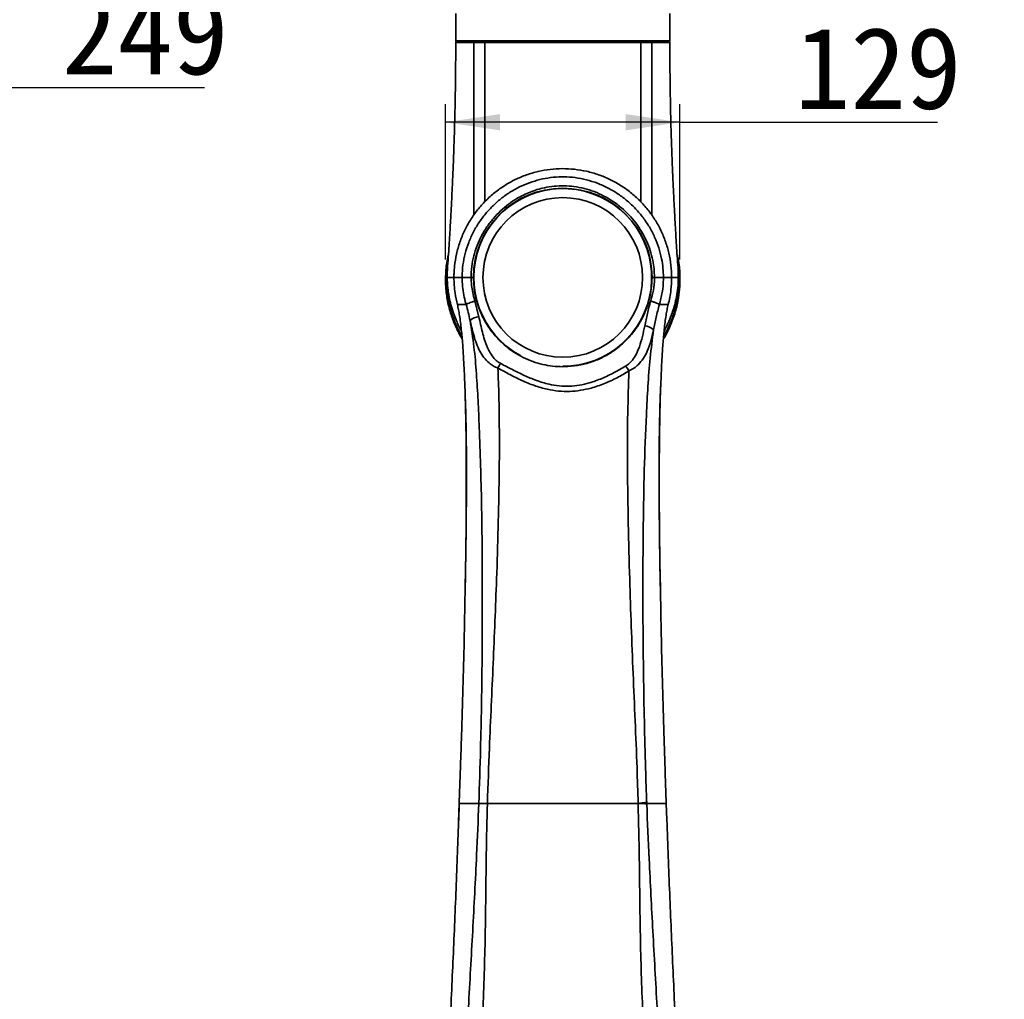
# Model space of a CAD drawing. Header units: millimetres. Extents: x 0 to 298, y 0 to 209.
# Tile 24 of 41: x 104 to 158, y 65 to 119. Entities that reach past the tile are written whole.
import ezdxf

# ---------------------------------------------------------------- set-up
doc = ezdxf.new("R2010")
doc.units = ezdxf.units.MM
doc.header["$PDSIZE"] = -1
doc.layers.add('图层0', color=7, linetype='Continuous')
doc.styles.add('SLDTEXTSTYLE0', font='SIMSUN.TTC')
doc.styles.add('SLDTEXTSTYLE5', font='SIMSUN.TTC', dxfattribs={"bigfont": 'bigfont'})
doc.dimstyles.new('SLDDIMSTYLE0', dxfattribs={"dimtxt": 4.5, "dimasz": 3, "dimexe": 0, "dimexo": 0.0625, "dimgap": 1.125, "dimtad": 2, "dimlfac": 10, "dimrnd": 1e-09, "dimzin": 12, "dimdsep": 46, "dimtxsty": 'SLDTEXTSTYLE0', "dimsah": 1, "dimcen": 0.09, "dimadec": 0, "dimazin": 3, "dimtfac": 1, "dimtofl": 0, "dimtmove": 0, "dimatfit": 3, "dimfxl": 0, "dimfrac": 2, "dimtolj": 1, "dimtzin": 12, "dimarcsym": 0})
doc.dimstyles.new('SLDDIMSTYLE12', dxfattribs={"dimtxt": 3.5, "dimasz": 3, "dimexe": 0, "dimexo": 0.0625, "dimgap": 0.875, "dimtad": 0, "dimtih": 1, "dimtoh": 1, "dimlfac": 2, "dimrnd": 1e-09, "dimzin": 12, "dimdsep": 46, "dimtxsty": 'SLDTEXTSTYLE0', "dimblk1": 'NONE', "dimblk2": 'NONE', "dimsah": 1, "dimcen": 0, "dimadec": 0, "dimazin": 3, "dimtfac": 1, "dimtmove": 0, "dimatfit": 3, "dimldrblk": 'NONE', "dimfxl": 0, "dimfrac": 2, "dimtolj": 1, "dimtzin": 12, "dimarcsym": 0})
doc.dimstyles.new('SLDDIMSTYLE6', dxfattribs={"dimtxt": 3.5, "dimasz": 3, "dimexe": 0, "dimexo": 0.0625, "dimgap": 0.875, "dimtad": 0, "dimtih": 1, "dimtoh": 1, "dimlfac": 3, "dimrnd": 1e-09, "dimzin": 12, "dimdsep": 46, "dimtxsty": 'SLDTEXTSTYLE0', "dimblk1": 'NONE', "dimblk2": 'NONE', "dimsah": 1, "dimcen": 0, "dimadec": 0, "dimazin": 3, "dimtol": 1, "dimtp": 0.03, "dimtfac": 1, "dimtmove": 0, "dimatfit": 3, "dimldrblk": 'NONE', "dimfxl": 0, "dimfrac": 2, "dimtolj": 1, "dimarcsym": 0})
doc.dimstyles.new('SLDDIMSTYLE9', dxfattribs={"dimtxt": 3.5, "dimasz": 3, "dimexe": 0, "dimexo": 0.0625, "dimgap": 0.875, "dimtad": 0, "dimtih": 1, "dimtoh": 1, "dimdec": 6, "dimlfac": 2, "dimrnd": 1e-09, "dimzin": 12, "dimdsep": 46, "dimtxsty": 'SLDTEXTSTYLE0', "dimblk1": 'NONE', "dimblk2": 'NONE', "dimsah": 1, "dimcen": 0, "dimadec": 0, "dimazin": 3, "dimtfac": 1, "dimtmove": 0, "dimatfit": 3, "dimldrblk": 'NONE', "dimfxl": 0, "dimfrac": 2, "dimtolj": 1, "dimtzin": 12, "dimarcsym": 0})

# ---------------------------------------------------------------- blocks, each defined once
blk = doc.blocks.new('_D_8')
at = {"layer": '图层0'}
for p, q in [((75.234, 110.036), (75.234, 116.101)), ((100.145, 110.656), (100.145, 116.101)), ((75.234, 115.101), (100.145, 115.101)), ((100.145, 115.101), (114.228, 115.101))]:
    blk.add_line(p, q, dxfattribs=at)
for points in [[(75.234, 115.101), (78.234, 114.651), (78.234, 115.551)], [(100.145, 115.101), (97.145, 115.551), (97.145, 114.651)]]:
    blk.add_solid(points, dxfattribs=at)
at = {"layer": '图层0', "insert": (106.372, 120.337), "char_height": 4.5, "attachment_point": 1, "style": 'SLDTEXTSTYLE0'}
blk.add_mtext('249', dxfattribs=at)
blk = doc.blocks.new('_D_13')
at = {"layer": '图层0'}
for p, q in [((127.521, 105.632), (127.521, 114.195)), ((140.439, 105.632), (140.439, 114.195)), ((140.439, 113.195), (127.521, 113.195)), ((140.439, 113.195), (154.628, 113.195))]:
    blk.add_line(p, q, dxfattribs=at)
for points in [[(127.521, 113.195), (130.521, 112.745), (130.521, 113.645)], [(140.439, 113.195), (137.439, 113.645), (137.439, 112.745)]]:
    blk.add_solid(points, dxfattribs=at)
at = {"layer": '图层0', "insert": (146.772, 118.432), "char_height": 4.5, "attachment_point": 1, "style": 'SLDTEXTSTYLE0'}
blk.add_mtext('129', dxfattribs=at)
blk = doc.blocks.new('SW_SYMBOL_HOLE_DEPTH')
at = {"layer": '图层0', "color": 0}
for p, q in [((0, 875), (800, 875)), ((400, 875), (400, 75)), ((100, 555), (400, 75)), ((700, 555), (400, 75))]:
    blk.add_line(p, q, dxfattribs=at)
blk = doc.blocks.new('_D_21')
at = {"layer": '图层0'}
blk.add_line((195.097, 122.14), (174.044, 122.14), dxfattribs=at)
at = {"layer": '图层0', "xscale": 0.004072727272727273, "yscale": 0.004072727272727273, "zscale": 0.004072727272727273}
blk.add_blockref('SW_SYMBOL_HOLE_DEPTH', (187.807, 122.426), dxfattribs=at)
at = {"layer": '图层0', "attachment_point": 1, "style": 'SLDTEXTSTYLE0'}
for s, insert, char_height in [('0.03', (183.151, 127.041), 2), ('+', (181.987, 127.041), 2), ('%%c', (174.044, 126.212), 3.5), ('4', (177.914, 126.212), 3.5), ('6', (191.473, 126.212), 3.5), ('0', (183.151, 124.713), 2)]:
    blk.add_mtext(s, dxfattribs=dict(at, insert=insert, char_height=char_height))
blk = doc.blocks.new('_None')
blk = doc.blocks.new('_D_24')
at = {"layer": '图层0'}
blk.add_line((202.964, 93.308), (228.586, 93.308), dxfattribs=at)
at = {"layer": '图层0', "xscale": 0.004072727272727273, "yscale": 0.004072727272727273, "zscale": 0.004072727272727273}
blk.add_blockref('SW_SYMBOL_HOLE_DEPTH', (220.846, 93.165), dxfattribs=at)
at = {"layer": '图层0', "char_height": 3.5, "attachment_point": 1}
for s, insert, style in [('4 x  M6 ', (204.551, 96.951), 'SLDTEXTSTYLE0'), (' 7', (224.512, 96.951), 'SLDTEXTSTYLE0'), ('圆周均布', (208.421, 92.878), 'SLDTEXTSTYLE5')]:
    blk.add_mtext(s, dxfattribs=dict(at, insert=insert, style=style))
blk = doc.blocks.new('_D_27')
at = {"layer": '图层0'}
blk.add_line((182.075, 91.321), (166.433, 91.321), dxfattribs=at)
at = {"layer": '图层0', "char_height": 3.5, "attachment_point": 1, "style": 'SLDTEXTSTYLE0'}
for s, insert in [('%%c', (172.544, 95.394)), ('PCD', (166.433, 95.394)), ('50', (176.414, 95.394))]:
    blk.add_mtext(s, dxfattribs=dict(at, insert=insert))

msp = doc.modelspace()

# ---------------------------------------------------------------- linework, layer by layer
at = {"color": 7, "linetype": 'Continuous', "lineweight": 35}
for p, q in [((128.08019394, 119.18646812), (128.08019394, 117.68646783)), ((139.88019394, 117.68646783), (139.88019394, 119.18646812)), ((128.08037379, 117.68646783), (139.88002672, 117.68646783)), ((128.08040785, 117.68646783), (128.08037379, 117.68646783)), ((138.24444839, 117.63646783), (128.13037227, 117.63646783)), ((138.81230549, 117.63646783), (138.24444839, 117.63646783)), ((129.06019394, 104.63646812), (128.92639297, 104.63646812)), ((139.0340209, 104.63646812), (138.90019394, 104.63646812)), ((129.13410322, 103.33101354), (129.35583858, 102.47194533)), ((128.3446317, 77.71748512), (128.27624446, 75.6876566)), ((139.68430954, 75.68767444), (139.63007826, 77.27918301)), ((128.27247489, 75.6354677), (128.23663235, 74.61368457)), ((128.27580506, 75.6877504), (128.27400479, 75.6354729)), ((128.27663011, 75.68874673), (128.27482786, 75.63646812)), ((138.6050949, 75.69847928), (138.60745107, 75.63646775)), ((138.60750466, 75.63646909), (138.6050949, 75.69847928)), ((138.60745107, 75.63646775), (138.60839648, 75.61162259)), ((139.68555986, 75.63646812), (139.68375501, 75.68877159)), ((139.68645409, 75.63544476), (139.68464369, 75.68775147)), ((139.71944798, 74.73206117), (139.6875185, 75.63547033))]:
    msp.add_line(p, q, dxfattribs=at)
at = {"color": 8, "linetype": 'Continuous', "lineweight": 35}
for p, q in [((139.88002672, 117.68646783), (139.88019394, 117.68646783)), ((128.34346379, 77.71867496), (128.27663011, 75.68874673)), ((139.68375501, 75.68877159), (139.63127026, 77.28037333)), ((128.27663011, 75.68874673), (128.27585796, 75.68768502)), ((139.68350274, 75.63533503), (139.68554719, 75.63646812)), ((139.68452596, 75.68769254), (139.68375501, 75.68877159))]:
    msp.add_line(p, q, dxfattribs=at)
at = {"color": 8, "linetype": 'Continuous', "lineweight": 35, "flags": 128}
msp.add_lwpolyline([(139.71832274, 74.73297076), (139.68554739, 75.63646212), (139.68554719, 75.63646812), (139.68554719, 75.63646812)], dxfattribs=at)
at = {"color": 7, "linetype": 'Continuous', "lineweight": 35}
msp.add_circle((133.98019394, 104.63646812), 4.4, dxfattribs=at)
for centre, radius, start, end in [((128.13018708, 117.58646783), 0.05, 89.99958535, 180.007242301), ((128.13037303, 117.68646707), 0.04999924, 179.999126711, 269.999126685), ((139.83019394, 117.68646783), 0.05, 270, 0), ((139.83020062, 117.58646784), 0.05, 359.977632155, 90.000832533), ((133.98019394, 104.63646812), 4.92, 0, 180), ((133.98019394, 104.63646812), 4.9, 270, 241.632818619), ((129.43200837, 101.59833573), 0.87692392, 94.983002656, 129.89088137), ((138.45462061, 101.20577477), 0.75959928, 45.732656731, 86.776135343), ((131.87968988, 98.91136849), 1.64422478, 143.479875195, 153.717565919), ((136.35722756, 98.79231821), 1.44863576, 28.643093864, 41.282749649)]:
    msp.add_arc(centre, radius, start, end, dxfattribs=at)
for points, knots in [([(128.07989437, 117.58647559), (128.0799371, 117.49303062), (128.08008144, 117.17736286), (128.07775071, 116.65776035), (128.0733302, 116.05332955), (128.06752906, 115.5184489), (128.06114954, 115.05305589), (128.0531091, 114.55400736), (128.04158577, 113.95538547), (128.02421993, 113.22342541), (128.0026306, 112.47272538), (127.98022606, 111.80017888), (127.95905568, 111.22439812), (127.93845091, 110.70383795), (127.91553944, 110.1630645), (127.88905779, 109.58039748), (127.85795956, 108.94014427), (127.82663901, 108.33590727), (127.79558602, 107.77035341), (127.76555382, 107.24998055), (127.7313392, 106.68296486), (127.69088012, 106.06925233), (127.64955157, 105.4091468), (127.60624871, 104.92596735), (127.61555384, 104.66309091), (127.61650296, 104.63627763)], [0, 0, 0, 0, 0.0215961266, 0.0729541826, 0.1200701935, 0.1612769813, 0.1965888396, 0.2276890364, 0.2768535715, 0.3350862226, 0.3969920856, 0.4504731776, 0.4906631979, 0.5301860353, 0.5711468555, 0.6161165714, 0.665121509, 0.7193680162, 0.7559548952, 0.7961907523, 0.8400820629, 0.887633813, 0.9388507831, 0.9937628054, 1, 1, 1, 1]), ([(128.13037227, 117.63646783), (128.14058286, 117.63646783), (128.16115892, 117.63646783), (128.28779297, 117.63646783), (128.45108954, 117.63646783), (128.63333447, 117.63646783), (128.85303514, 117.63646783), (129.03218305, 117.63646783), (129.12175745, 117.63646783)], [0, 0, 0, 0, 0.2082121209, 0.4195822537, 0.5626139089, 0.7056459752, 0.8528222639, 1, 1, 1, 1]), ([(129.68019394, 117.58560753), (129.68019256, 117.58560753), (129.59157114, 117.58581612), (129.44251185, 117.58605811), (129.24441347, 117.58612542), (129.13360922, 117.58602803), (129.08019608, 117.58594566), (129.08019497, 117.58594565)], [0, 0, 0, 0, 0.0000062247, 0.4021922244, 0.7010967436, 0.9999937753, 1, 1, 1, 1]), ([(129.12174588, 117.63646783), (129.17588413, 117.63646783), (129.28416063, 117.63646783), (129.48054165, 117.63646783), (129.63053434, 117.63646783), (129.71657911, 117.63646783)], [0, 0, 0, 0, 0.2989049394, 0.5978099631, 1, 1, 1, 1]), ([(138.28019393, 117.58559408), (138.12997999, 117.58528831), (137.82911768, 117.58467588), (137.32062463, 117.58435787), (136.76865751, 117.58440516), (136.17164059, 117.58485304), (135.53790833, 117.58549449), (134.88527162, 117.58613917), (134.22186398, 117.58647093), (133.55664686, 117.58642989), (132.89801017, 117.5860375), (132.25482587, 117.58540938), (131.63453973, 117.58483392), (131.20879191, 117.58456395), (130.8690983, 117.58447391), (130.55123149, 117.58447739), (130.11485389, 117.58473835), (129.82508051, 117.58531604), (129.68019394, 117.58560488)], [0, 0, 0, 0, 0.0659820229, 0.1321548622, 0.1981364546, 0.2673528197, 0.3367907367, 0.4060039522, 0.4748715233, 0.5439614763, 0.6128291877, 0.6812668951, 0.7499212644, 0.8183614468, 0.8291839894, 0.8724992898, 0.936249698, 1, 1, 1, 1]), ([(129.71658014, 117.63646783), (129.92397457, 117.63646783), (130.33876173, 117.63646783), (131.00513126, 117.63646783), (131.6541925, 117.63646783), (132.26954143, 117.63646783), (132.90719342, 117.63646783), (133.56025615, 117.63646783), (134.21980295, 117.63646783), (134.87757467, 117.63646783), (135.52467796, 117.63646783), (136.1530512, 117.63646783), (136.74502949, 117.63646783), (137.29234086, 117.63646783), (137.79654322, 117.63646783), (138.09486374, 117.63646783), (138.24380864, 117.63646783)], [0, 0, 0, 0, 0.0907811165, 0.1815614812, 0.2500084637, 0.3186696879, 0.3871142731, 0.4559850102, 0.5250779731, 0.5939485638, 0.6631684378, 0.7326129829, 0.8018359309, 0.8678266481, 0.9340087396, 1, 1, 1, 1]), ([(138.24380965, 117.63646783), (138.3080022, 117.63646783), (138.43638727, 117.63646783), (138.63729857, 117.63646783), (138.76519479, 117.63646783), (138.83864214, 117.63646783)], [0, 0, 0, 0, 0.2986035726, 0.5972069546, 1, 1, 1, 1]), ([(138.88019293, 117.58594064), (138.88019182, 117.58594064), (138.80821454, 117.5860535), (138.67657243, 117.5861428), (138.47414602, 117.58599271), (138.3459931, 117.58575531), (138.28019531, 117.58559669), (138.28019393, 117.58559669)], [0, 0, 0, 0, 0.0000062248, 0.4027905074, 0.7013939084, 0.9999937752, 1, 1, 1, 1]), ([(138.8386311, 117.63646783), (138.92577396, 117.63646783), (139.10005887, 117.63646783), (139.31938308, 117.63646783), (139.50480508, 117.63646783), (139.64982236, 117.63646783), (139.7527488, 117.63646783), (139.81584252, 117.63646783), (139.82541813, 117.63646783), (139.83002813, 117.63646783)], [0, 0, 0, 0, 0.1429511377, 0.2859009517, 0.4329880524, 0.5800747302, 0.722813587, 0.8665535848, 1, 1, 1, 1]), ([(140.34653165, 104.63615793), (140.34673717, 104.64180137), (140.35524134, 104.87532944), (140.31692432, 105.32230307), (140.27656107, 105.96090978), (140.23686153, 106.55624311), (140.19760863, 107.1980745), (140.15905753, 107.86527976), (140.12261335, 108.54359396), (140.08555066, 109.2767278), (140.04878832, 110.06201969), (140.01269975, 110.92199776), (139.98593397, 111.6343183), (139.96489734, 112.25521547), (139.94807035, 112.80298127), (139.93271558, 113.36827692), (139.92001671, 113.90990134), (139.91027594, 114.39322538), (139.90262944, 114.83442995), (139.89570426, 115.2980748), (139.88914244, 115.83629903), (139.88368282, 116.47670306), (139.88052931, 117.07046071), (139.88054676, 117.449617), (139.88055305, 117.5864757)], [0, 0, 0, 0, 0.0013129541, 0.0543305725, 0.1038890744, 0.1500261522, 0.1927462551, 0.2529835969, 0.3048150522, 0.3498586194, 0.4226542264, 0.4865785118, 0.5494428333, 0.5874744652, 0.6302013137, 0.6761443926, 0.7182144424, 0.755486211, 0.7879603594, 0.8203647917, 0.8627937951, 0.9123726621, 0.968370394, 1, 1, 1, 1]), ([(139.97970217, 104.63646812), (139.97970217, 104.63647012), (139.9797021, 104.86010654), (139.95369746, 105.30848556), (139.8402365, 105.97177804), (139.65397469, 106.61845827), (139.39497615, 107.23941067), (139.06919994, 107.82782801), (138.6797525, 108.37810929), (138.22906945, 108.88150142), (137.72448861, 109.33293177), (137.17243738, 109.72620386), (136.57826435, 110.05379361), (135.95082216, 110.31349015), (135.29905194, 110.50143795), (134.63072235, 110.61246949), (133.95509962, 110.64801294), (133.28168463, 110.60783881), (132.61948332, 110.49057017), (131.97632855, 110.30150513), (131.35684522, 110.04227252), (130.76999663, 109.7135874), (130.22210788, 109.32171245), (129.71940353, 108.87078241), (129.2704473, 108.36410179), (128.8795416, 107.80954736), (128.55241277, 107.21488335), (128.29598861, 106.58636208), (128.11100857, 105.9331678), (128.01616306, 105.35429737), (127.983966, 104.9206938), (127.9815558, 104.71185807), (127.98068571, 104.63646812)], [0, 0, 0, 0, 0.00000031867, 0.03563272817, 0.07137999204, 0.10701424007, 0.14262687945, 0.17835207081, 0.21396580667, 0.24981488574, 0.2857773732, 0.32162592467, 0.35758080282, 0.39365067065, 0.42960417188, 0.46542472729, 0.50136136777, 0.53718149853, 0.57267658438, 0.60828438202, 0.64378091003, 0.67944848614, 0.71522833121, 0.75089629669, 0.78682097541, 0.82285995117, 0.85878415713, 0.89472703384, 0.93078554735, 0.96672698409, 0.987988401, 1, 1, 1, 1]), ([(128.43186642, 104.63646812), (128.43186642, 104.63647012), (128.43186643, 104.65425162), (128.43304144, 104.88527676), (128.46571832, 105.3304633), (128.58832153, 105.96065129), (128.78354431, 106.57352258), (129.0503096, 107.15985648), (129.38201138, 107.71313518), (129.76884719, 108.21992873), (130.2047785, 108.67437828), (130.68094891, 109.0746021), (131.19091573, 109.4169623), (131.72817727, 109.69774576), (132.2846774, 109.91734571), (132.86287471, 110.07657808), (133.45692045, 110.16919444), (134.05891301, 110.19480463), (134.67183958, 110.15137349), (135.28635688, 110.03312412), (135.8966589, 109.84082607), (136.48305539, 109.57710139), (137.03774854, 109.24757473), (137.54748997, 108.86173399), (138.0059644, 108.42503978), (138.41073448, 107.94605878), (138.76185048, 107.42518178), (139.0523113, 106.86708929), (139.27974661, 106.27939856), (139.42873045, 105.70504232), (139.51342448, 105.15519384), (139.52348923, 104.80937328), (139.52852146, 104.63646812)], [0, 0, 0, 0, 0.00000034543, 0.0030711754, 0.03990326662, 0.07687381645, 0.11371886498, 0.15073840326, 0.18788226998, 0.22490812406, 0.26061768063, 0.29643262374, 0.33214022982, 0.36649031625, 0.40093717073, 0.43527991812, 0.46986137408, 0.50455399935, 0.53913178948, 0.5757551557, 0.61238206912, 0.64940698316, 0.68655642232, 0.72358773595, 0.75958739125, 0.79569503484, 0.83169271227, 0.86785843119, 0.90413718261, 0.94029362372, 0.9701476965, 1, 1, 1, 1]), ([(139.0340209, 104.63646812), (139.02943917, 104.79319059), (139.02027541, 105.10664623), (138.94316251, 105.60587882), (138.80739827, 106.12813256), (138.59993467, 106.66317269), (138.33491021, 107.17176654), (138.01440187, 107.64696606), (137.64462187, 108.08439804), (137.22600413, 108.48312331), (136.76084049, 108.83542715), (136.25485665, 109.13633262), (135.72059819, 109.37691712), (135.16525689, 109.5522271), (134.60727518, 109.65989591), (134.05124264, 109.69934767), (133.5056576, 109.67603043), (132.87677994, 109.57770682), (132.18034109, 109.36429397), (131.51977576, 109.04076988), (130.97915683, 108.67762217), (130.54427718, 108.31198479), (130.14625828, 107.8970403), (129.79301817, 107.43455451), (129.49020527, 106.92983922), (129.24439953, 106.39096097), (129.06536021, 105.82309118), (128.94899945, 105.23452985), (128.93390103, 104.83562732), (128.92636698, 104.63657657)], [0, 0, 0, 0, 0.0297203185, 0.0594426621, 0.0956067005, 0.1318936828, 0.1680682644, 0.2041826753, 0.2404072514, 0.2765238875, 0.31363731, 0.3508684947, 0.3879746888, 0.4245414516, 0.4611041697, 0.4955232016, 0.5300572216, 0.5644804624, 0.6160317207, 0.6675950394, 0.7034181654, 0.7393488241, 0.7751741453, 0.8122835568, 0.8495106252, 0.8866129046, 0.9243691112, 0.962260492, 1, 1, 1, 1]), ([(128.4342805, 101.25861581), (128.41375788, 101.28964414), (128.26560869, 101.51363219), (128.05543548, 101.96028833), (127.79652304, 102.62212152), (127.61655752, 103.33832579), (127.51732269, 104.09843342), (127.5185326, 104.87370854), (127.57454845, 105.4739668), (127.65938666, 105.81157026), (127.67906819, 105.88989054)], [0, 0, 0, 0, 0.02251968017, 0.16256559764, 0.30229737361, 0.4621724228, 0.62252032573, 0.78241068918, 0.94952167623, 1, 1, 1, 1]), ([(140.28130214, 105.88584512), (140.30053283, 105.81135419), (140.39285523, 105.45373925), (140.44110219, 104.87164502), (140.44255622, 104.15326935), (140.36550663, 103.46201405), (140.1999445, 102.72786831), (139.91095341, 101.97160352), (139.68322174, 101.47365168), (139.52502868, 101.24674955), (139.52500126, 101.24671022)], [0, 0, 0, 0, 0.0480018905, 0.2304467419, 0.3648308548, 0.4992091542, 0.6659724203, 0.8332605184, 0.9999711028, 1, 1, 1, 1]), ([(127.61149933, 104.63646811), (127.61722715, 104.44699103), (127.62805306, 104.08886811), (127.70457038, 103.58615278), (127.81127562, 103.11800884), (127.94230648, 102.69697301), (128.08184693, 102.33405585), (128.19928963, 102.0677801), (128.28978994, 101.88077471), (128.35082895, 101.76028941), (128.38476335, 101.69766839), (128.39673798, 101.67557095)], [0, 0, 0, 0, 0.1839392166, 0.3476560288, 0.4918218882, 0.648959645, 0.7745092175, 0.8684976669, 0.9309789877, 0.9756441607, 1, 1, 1, 1]), ([(128.43186622, 104.63646812), (128.34429433, 104.63646812), (128.16915929, 104.63646812), (128.01851784, 104.63646812), (127.99329851, 104.63646812), (127.98068579, 104.63646812)], [0, 0, 0, 0, 0.33330154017, 0.66656990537, 1, 1, 1, 1]), ([(127.98070962, 104.63647127), (127.98391275, 104.49307853), (127.99031927, 104.20628056), (128.04442955, 103.70307558), (128.12350246, 103.34974132), (128.17123095, 103.1364684)], [0, 0, 0, 0, 0.2838546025, 0.5677338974, 1, 1, 1, 1]), ([(128.65511964, 103.13646743), (128.64879935, 103.15944851), (128.60081212, 103.33393369), (128.52436, 103.66711201), (128.44838546, 104.14555721), (128.43743139, 104.4715223), (128.43188829, 104.63647095)], [0, 0, 0, 0, 0.0472888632, 0.3590434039, 0.6756556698, 1, 1, 1, 1]), ([(128.92639297, 104.63646812), (128.93148307, 104.49543049), (128.94163823, 104.21404921), (129.01193668, 103.79814137), (129.08309985, 103.50585423), (129.12807942, 103.35164925), (129.13409894, 103.33101232)], [0, 0, 0, 0, 0.3179296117, 0.634294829, 0.9510584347, 1, 1, 1, 1]), ([(129.06019394, 104.63646812), (129.06548056, 104.46606271), (129.07607264, 104.12464437), (129.15856512, 103.61994016), (129.30871867, 103.04777708), (129.56345023, 102.42781802), (129.95356502, 101.77454023), (130.44766104, 101.18275418), (130.98627402, 100.71208552), (131.52837107, 100.35840247), (132.04874253, 100.09947934), (132.58975577, 99.90515493), (133.14381159, 99.77828055), (133.69985248, 99.71468494), (134.3125514, 99.71342039), (134.96908426, 99.800291), (135.65383787, 99.99152597), (136.29944678, 100.27873808), (136.92684695, 100.67204264), (137.51114328, 101.1793295), (137.98080297, 101.74364862), (138.32605319, 102.30693537), (138.57253407, 102.83968711), (138.75730606, 103.4108259), (138.87691941, 104.01325658), (138.89243613, 104.42874068), (138.90019394, 104.63646812)], [0, 0, 0, 0, 0.0323815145, 0.0648784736, 0.0972704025, 0.1456981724, 0.1941494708, 0.2459176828, 0.2976922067, 0.3355566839, 0.3735442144, 0.4113722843, 0.446796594, 0.4823676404, 0.517770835, 0.5629266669, 0.6081071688, 0.6542702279, 0.7004544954, 0.7538441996, 0.8072268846, 0.8451386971, 0.8831840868, 0.9210645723, 0.9605350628, 1, 1, 1, 1]), ([(138.82758799, 103.33537158), (138.83138422, 103.34797595), (138.89018507, 103.5432083), (138.98911232, 103.94611788), (139.03188404, 104.37462727), (139.03380969, 104.61064319), (139.0340204, 104.63646812)], [0, 0, 0, 0, 0.0300753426, 0.4658446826, 0.9415525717, 1, 1, 1, 1]), ([(139.52852147, 104.63646812), (139.52852147, 104.63646612), (139.52847134, 104.60616339), (139.52538211, 104.33142121), (139.47891885, 103.82314586), (139.3692333, 103.35892027), (139.30537919, 103.13647902), (139.30537865, 103.13647712)], [0, 0, 0, 0, 0.0000039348, 0.0596183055, 0.5405968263, 0.9999960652, 1, 1, 1, 1]), ([(139.97970217, 104.63646812), (139.97068424, 104.63646812), (139.95265277, 104.63646812), (139.84837177, 104.63646812), (139.70876303, 104.63646812), (139.58860593, 104.63646812), (139.52852146, 104.63646812)], [0, 0, 0, 0, 0.280094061, 0.5600519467, 0.780004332, 1, 1, 1, 1]), ([(139.56380227, 101.67583067), (139.58334369, 101.71221219), (139.6196325, 101.7797734), (139.67634495, 101.89255661), (139.74414722, 102.03251249), (139.83052949, 102.22333221), (139.93302035, 102.47160869), (140.0447186, 102.77973621), (140.1568144, 103.15037151), (140.25603589, 103.58615117), (140.33247021, 104.08886656), (140.34322008, 104.4469899), (140.34890769, 104.63646813)], [0, 0, 0, 0, 0.0400257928, 0.0743286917, 0.1229310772, 0.1905908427, 0.2773427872, 0.3831958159, 0.5081670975, 0.6523359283, 0.8160556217, 1, 1, 1, 1]), ([(139.78915909, 103.13646796), (139.78915959, 103.1364699), (139.82327473, 103.26936919), (139.88192805, 103.53758932), (139.96011499, 104.03736037), (139.97215278, 104.40555682), (139.97970217, 104.63646812)], [0, 0, 0, 0, 0.00000395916, 0.271614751, 0.54319934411, 1, 1, 1, 1]), ([(128.17122879, 103.13646812), (128.17122928, 103.13646618), (128.19534183, 103.04231278), (128.21474375, 102.94703581), (128.23414528, 102.85176079)], [0, 0, 0, 0, 0.0000205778, 1, 1, 1, 1]), ([(128.17122882, 103.13646812), (128.18205489, 103.13646812), (128.20370141, 103.13646812), (128.32587926, 103.13646812), (128.47808315, 103.13646812), (128.59611494, 103.13646812), (128.65513765, 103.13646812)], [0, 0, 0, 0, 0.2998278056, 0.599500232, 0.7997269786, 1, 1, 1, 1]), ([(128.65512463, 103.1364687), (128.66796949, 103.14860914), (128.69365923, 103.17289003), (128.80678711, 103.22465918), (128.95835703, 103.28040338), (129.0755183, 103.31414267), (129.13409894, 103.33101232)], [0, 0, 0, 0, 0.2499999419, 0.4999999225, 0.7499999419, 1, 1, 1, 1]), ([(128.86961292, 102.27117072), (128.80276084, 102.55919359), (128.73590833, 102.84721836), (128.6551511, 103.13646621), (128.65515057, 103.13646812)], [0, 0, 0, 0, 0.99999341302, 1, 1, 1, 1]), ([(138.49733848, 101.96417192), (138.54317578, 102.19083037), (138.63521035, 102.64592727), (138.76329413, 103.10495863), (138.82758651, 103.33537202)], [0, 0, 0, 0, 0.49804436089, 1, 1, 1, 1]), ([(139.30537466, 103.13648388), (139.29261687, 103.14871109), (139.26710128, 103.17316551), (139.15427533, 103.22594605), (139.0030152, 103.28309634), (138.88606373, 103.31794651), (138.82758799, 103.3353716)], [0, 0, 0, 0, 0.2499999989, 0.4999999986, 0.7499999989, 1, 1, 1, 1]), ([(139.30537322, 103.13648426), (139.2434894, 102.90511612), (139.11914853, 102.44023666), (139.02973786, 101.98059639), (138.98482642, 101.74971674)], [0, 0, 0, 0, 0.4976948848, 1, 1, 1, 1]), ([(139.30537578, 103.13647712), (139.39930889, 103.13647368), (139.58716212, 103.13646681), (139.74871885, 103.13646625), (139.77567673, 103.13646739), (139.78915909, 103.13646796)], [0, 0, 0, 0, 0.3333076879, 0.6665692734, 1, 1, 1, 1]), ([(139.72630355, 102.85220929), (139.74567901, 102.94733651), (139.76505487, 103.0424657), (139.7891586, 103.13646618), (139.7891591, 103.13646812)], [0, 0, 0, 0, 0.9999793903, 1, 1, 1, 1]), ([(128.23414528, 102.85176079), (128.25249765, 102.7496571), (128.31448228, 102.40480479), (128.39300488, 101.76863494), (128.46543452, 100.94858352), (128.52913913, 99.97179721), (128.55726061, 99.26700253), (128.57409909, 98.84498814)], [0, 0, 0, 0, 0.0853151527, 0.2881495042, 0.4920666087, 0.6958615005, 1, 1, 1, 1]), ([(139.38825332, 98.89037545), (139.40484377, 99.30289676), (139.43276044, 99.99704466), (139.49603834, 100.96202679), (139.56842161, 101.77850011), (139.64677635, 102.41010085), (139.70828202, 102.75202382), (139.72630355, 102.85220929)], [0, 0, 0, 0, 0.3005784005, 0.5057820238, 0.7111121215, 0.9153541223, 1, 1, 1, 1]), ([(129.35288656, 75.63646749), (129.35288663, 75.63646949), (129.38970993, 76.64421782), (129.46901157, 79.19787294), (129.53912187, 83.29621327), (129.55350099, 87.79341098), (129.51786912, 92.15152429), (129.41740852, 95.45705797), (129.31342778, 97.85042827), (129.2278514, 99.3302679), (129.09958016, 100.80758924), (128.9462441, 101.78346658), (128.86961292, 102.27117072)], [0, 0, 0, 0, 0.0000002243, 0.1132856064, 0.2871915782, 0.4611009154, 0.6194670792, 0.7778234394, 0.8333864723, 0.8889813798, 0.9445173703, 1, 1, 1, 1]), ([(130.4054414, 99.63942517), (130.31593541, 99.6783848), (130.13672186, 99.75639181), (129.87231126, 99.95086238), (129.62220669, 100.2171401), (129.3953441, 100.57607241), (129.21318332, 100.98641721), (129.06762322, 101.44218602), (128.95958586, 101.87294643), (128.89605955, 102.15411673), (128.86961292, 102.27117072)], [0, 0, 0, 0, 0.0873727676, 0.1749423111, 0.3073685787, 0.4401580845, 0.5905969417, 0.7416069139, 0.8924283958, 1, 1, 1, 1]), ([(129.35583858, 102.47194533), (129.41781756, 102.18540727), (129.51121205, 101.75363063), (129.66375566, 101.20159265), (129.80256916, 100.81842097), (129.97278291, 100.47130425), (130.15782076, 100.2097612), (130.355166, 100.01224526), (130.4899147, 99.9310627), (130.55831212, 99.88985504)], [0, 0, 0, 0, 0.2906352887, 0.4379506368, 0.5851607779, 0.7126039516, 0.8424650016, 0.9200364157, 1, 1, 1, 1]), ([(137.44582346, 99.74809252), (137.51476512, 99.79554686), (137.65512914, 99.89216308), (137.85710071, 100.11968394), (138.04669272, 100.4256882), (138.22695962, 100.85929096), (138.37410174, 101.37269744), (138.45613447, 101.76641336), (138.49733848, 101.96417192)], [0, 0, 0, 0, 0.0976605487, 0.1988351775, 0.3647488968, 0.5347580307, 0.7663147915, 1, 1, 1, 1]), ([(138.98482642, 101.74971674), (138.93891721, 101.54547467), (138.84653399, 101.13447784), (138.66559432, 100.61034368), (138.43290938, 100.1674186), (138.18218583, 99.85786554), (137.90945136, 99.62822477), (137.72315237, 99.53436827), (137.62858317, 99.48672477)], [0, 0, 0, 0, 0.22043400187, 0.44357990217, 0.61148017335, 0.78362120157, 0.89016167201, 1, 1, 1, 1]), ([(138.98482642, 101.74971674), (138.91699643, 101.23193911), (138.78128964, 100.19602645), (138.66856059, 98.63225472), (138.55931598, 96.5750543), (138.46462172, 94.02427779), (138.40887401, 90.97993657), (138.38898864, 87.22157264), (138.41482477, 82.74975431), (138.50537213, 78.65022695), (138.58471154, 76.27902184), (138.60748107, 75.63646975), (138.60748114, 75.63646775)], [0, 0, 0, 0, 0.0599080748, 0.1198575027, 0.1798064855, 0.2963375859, 0.4128822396, 0.5294243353, 0.7278508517, 0.9262730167, 0.9999997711, 1, 1, 1, 1]), ([(130.55831212, 99.88985504), (130.77353439, 99.77799548), (131.204557, 99.55397592), (131.85089755, 99.23194707), (132.52002303, 98.95020846), (133.16421478, 98.7505803), (133.77869376, 98.64421249), (134.34503759, 98.62360267), (134.90298016, 98.68724782), (135.50580685, 98.83092654), (136.14375204, 99.06295768), (136.80960467, 99.37940492), (137.23377908, 99.6252132), (137.44582346, 99.74809252)], [0, 0, 0, 0, 0.0998283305, 0.1999247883, 0.2994867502, 0.3985835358, 0.4730010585, 0.5472958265, 0.620782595, 0.6944170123, 0.796010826, 0.898026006, 1, 1, 1, 1]), ([(130.4054414, 99.63942517), (130.4252611, 99.11557376), (130.46490122, 98.06785215), (130.49088107, 96.07603818), (130.48291148, 93.66447888), (130.42421129, 90.83384189), (130.31414676, 87.39562187), (130.14803341, 83.34996855), (129.95099892, 79.22761497), (129.86127585, 76.65680318), (129.82566471, 75.63644658)], [0, 0, 0, 0, 0.0654530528, 0.1309084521, 0.2488003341, 0.3667044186, 0.4846067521, 0.6785008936, 0.8723968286, 1, 1, 1, 1]), ([(137.62858317, 99.48672477), (137.410755, 99.35800484), (136.97493036, 99.10046553), (136.28509224, 98.77839302), (135.61386302, 98.54438115), (134.9686803, 98.40303313), (134.35955964, 98.34180812), (133.74031668, 98.36283604), (133.08249658, 98.46805656), (132.40753142, 98.66761203), (131.72085467, 98.95174345), (131.06009353, 99.28224977), (130.62343318, 99.52048979), (130.4054414, 99.63942517)], [0, 0, 0, 0, 0.1007756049, 0.2016290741, 0.3020286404, 0.3783132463, 0.4544779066, 0.5321216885, 0.6098633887, 0.706824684, 0.8042895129, 0.9022964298, 1, 1, 1, 1]), ([(138.13432829, 75.63643756), (138.11462258, 76.28952578), (138.04263946, 78.67519601), (137.84557011, 82.79526863), (137.68410237, 87.28350476), (137.58325779, 91.05915369), (137.5411601, 94.12141579), (137.54291297, 96.93130353), (137.60285612, 98.71932323), (137.62858317, 99.48672477)], [0, 0, 0, 0, 0.0822229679, 0.3003528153, 0.5184799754, 0.6468261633, 0.7751740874, 0.9035067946, 1, 1, 1, 1]), ([(128.57639963, 98.83938087), (128.57815456, 98.79830519), (128.59543591, 98.39381837), (128.61836654, 97.58389617), (128.64417109, 96.35037311), (128.65972809, 94.90521412), (128.66628084, 93.18047125), (128.65713809, 91.19465415), (128.63424711, 89.17628909), (128.60929664, 87.84207011), (128.59791727, 87.23356174)], [0, 0, 0, 0, 0.0107026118, 0.1053924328, 0.2101549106, 0.330333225, 0.4791813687, 0.6559162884, 0.8430708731, 1, 1, 1, 1]), ([(139.36766045, 86.9221872), (139.3538949, 87.65462804), (139.32623308, 89.12646512), (139.30218599, 91.27540553), (139.29368831, 93.33573492), (139.30167333, 95.13418195), (139.32154462, 96.66122635), (139.34773705, 97.85684277), (139.37447177, 98.57307084), (139.38610544, 98.88473909)], [0, 0, 0, 0, 0.18326044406, 0.36826116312, 0.53799401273, 0.69941564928, 0.81923775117, 0.92134090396, 1, 1, 1, 1]), ([(128.59297072, 87.23563446), (128.5777437, 86.35301842), (128.53269727, 83.74195481), (128.43808519, 80.56871005), (128.36205868, 78.27876071), (128.34346379, 77.71867496)], [0, 0, 0, 0, 0.2783671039, 0.82349989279, 1, 1, 1, 1]), ([(139.63127026, 77.28037333), (139.6066918, 78.01835588), (139.52471796, 80.47966878), (139.42820613, 83.69518355), (139.38563253, 86.17068456), (139.37267241, 86.92426861)], [0, 0, 0, 0, 0.2295067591, 0.7654489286, 1, 1, 1, 1]), ([(129.35286165, 75.63646749), (129.20432368, 75.63646761), (128.90747677, 75.63646785), (128.59257566, 75.63646802), (128.3664566, 75.6364681), (128.30539032, 75.63646811), (128.27483971, 75.63646812)], [0, 0, 0, 0, 0.250242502, 0.5000991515, 0.7499066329, 1, 1, 1, 1]), ([(128.61304048, 61.63646805), (128.66929744, 62.55568504), (128.81138847, 64.87739725), (129.01534015, 68.59954331), (129.21535198, 72.34655182), (129.31773195, 74.6924209), (129.35285965, 75.6364655), (129.35285973, 75.63646749)], [0, 0, 0, 0, 0.1970764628, 0.4977658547, 0.797800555, 0.9999995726, 1, 1, 1, 1]), ([(129.82570507, 75.63645513), (129.72498012, 75.63807853), (129.52357607, 75.64132459), (129.40975873, 75.63808687), (129.35286302, 75.63646838)], [0, 0, 0, 0, 0.5001138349, 1, 1, 1, 1]), ([(129.82571555, 75.63646791), (129.80230161, 74.69732347), (129.7439897, 72.35840527), (129.72842417, 68.62027202), (129.613003, 64.89574292), (129.50500944, 62.57065402), (129.46226901, 61.65045748)], [0, 0, 0, 0, 0.2012784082, 0.5012793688, 0.8026221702, 1, 1, 1, 1]), ([(133.98019394, 75.63646812), (133.77023504, 75.63646805), (133.3503172, 75.63646791), (132.72712474, 75.63646829), (132.11732847, 75.63646784), (131.52710143, 75.63646826), (130.96389811, 75.63646794), (130.38403599, 75.63646817), (130.02530026, 75.636468), (129.82571072, 75.63646791)], [0, 0, 0, 0, 0.1378525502, 0.2757051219, 0.4135576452, 0.5514102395, 0.6892627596, 0.8271153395, 1, 1, 1, 1]), ([(138.1342753, 75.6364684), (137.93481324, 75.63646827), (137.57619659, 75.63646803), (136.9964898, 75.63646798), (136.43328646, 75.63646814), (135.84305918, 75.63646805), (135.23326329, 75.63646804), (134.61007056, 75.6364682), (134.19015282, 75.63646815), (133.98019394, 75.63646812)], [0, 0, 0, 0, 0.172785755, 0.3106548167, 0.4485238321, 0.5863928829, 0.7242619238, 0.8621309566, 1, 1, 1, 1]), ([(138.13440703, 75.63643684), (138.23480418, 75.64844355), (138.43546264, 75.67244072), (138.54857634, 75.68980368), (138.6050949, 75.69847928)], [0, 0, 0, 0, 0.5003385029, 1, 1, 1, 1]), ([(138.49813649, 61.6497877), (138.45553602, 62.57029226), (138.34791962, 64.89565159), (138.23392679, 68.54162904), (138.2137167, 72.27978603), (138.15866495, 74.61858473), (138.13470553, 75.6364684)], [0, 0, 0, 0, 0.1974318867, 0.4987482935, 0.7818470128, 1, 1, 1, 1]), ([(138.13475688, 75.63647352), (138.23561016, 75.63397015), (138.43731587, 75.62896345), (138.5514095, 75.61739832), (138.60845607, 75.61161578)], [0, 0, 0, 0, 0.5000021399, 1, 1, 1, 1]), ([(139.68554801, 75.63646812), (139.65499693, 75.63646811), (139.59392971, 75.63646811), (139.36780627, 75.63646806), (139.05289882, 75.63646796), (138.75604576, 75.63646782), (138.60750472, 75.63646775)], [0, 0, 0, 0, 0.2500933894, 0.4999008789, 0.7497575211, 1, 1, 1, 1]), ([(138.60845608, 75.61161578), (138.65052874, 74.59688297), (138.74743427, 72.25965936), (138.95016657, 68.52092718), (139.14856641, 64.87749599), (139.29096274, 62.5557713), (139.34734557, 61.63646806)], [0, 0, 0, 0, 0.2176680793, 0.5013526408, 0.8025570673, 1, 1, 1, 1]), ([(128.23776877, 74.61459364), (128.2147827, 73.97024131), (128.14385282, 71.9819143), (128.00631538, 68.64964584), (127.84129005, 64.98218284), (127.72345807, 62.65907778), (127.67377598, 61.67957532)], [0, 0, 0, 0, 0.1494313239, 0.4611115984, 0.7727857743, 1, 1, 1, 1]), ([(140.28661237, 61.6795716), (140.23693828, 62.65893521), (140.11909407, 64.98232607), (139.95401036, 68.65041223), (139.81495413, 72.02227978), (139.74267726, 74.04978119), (139.71832274, 74.73297076)], [0, 0, 0, 0, 0.2251218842, 0.534067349, 0.8429987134, 1, 1, 1, 1])]:
    msp.add_open_spline(points, degree=3, knots=knots, dxfattribs=at)
at = {"color": 8, "linetype": 'Continuous', "lineweight": 35}
for points, knots in [([(129.08019633, 117.58593637), (128.99231491, 117.58582371), (128.8165529, 117.5855984), (128.59536515, 117.5855345), (128.40837959, 117.58557073), (128.26201259, 117.58579926), (128.1585115, 117.58609353), (128.09294273, 117.58636542), (128.08474734, 117.586439), (128.08062819, 117.58647598)], [0, 0, 0, 0, 0.1414688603, 0.2829363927, 0.4284980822, 0.5740593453, 0.7155434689, 0.8570269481, 1, 1, 1, 1]), ([(129.08019394, 108.07236144), (129.08019394, 108.17513621), (129.08019394, 108.42283523), (129.08019394, 108.92950423), (129.08019394, 109.52433919), (129.08019394, 110.13614759), (129.08019394, 110.73486679), (129.08019394, 111.37195043), (129.08019394, 112.06797498), (129.08019394, 112.81696059), (129.08019394, 113.61219912), (129.08019393, 114.40676957), (129.08019396, 115.20150317), (129.08019396, 115.996286), (129.08019372, 116.79112607), (129.08019455, 117.32100192), (129.08019497, 117.5859408)], [0, 0, 0, 0, 0.0601562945, 0.1449835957, 0.229811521, 0.294393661, 0.3589794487, 0.4235674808, 0.4881455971, 0.5612424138, 0.6343365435, 0.7074692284, 0.7805996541, 0.8537341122, 0.9268667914, 1, 1, 1, 1]), ([(129.68019394, 117.58560623), (129.68019393, 117.3185144), (129.68019392, 116.78513644), (129.68019391, 115.98592242), (129.6801939, 115.18855352), (129.68019389, 114.39523016), (129.68019388, 113.61867), (129.68019388, 112.87357689), (129.68019387, 112.19112814), (129.68019387, 111.56902813), (129.68019387, 111.00233381), (129.68019388, 110.47553718), (129.68019388, 109.99004109), (129.68019389, 109.54642277), (129.6801939, 109.19281859), (129.68019391, 108.94896324), (129.68019392, 108.84282087), (129.68019392, 108.8070642)], [0, 0, 0, 0, 0.0818533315, 0.163459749, 0.2449010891, 0.3261711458, 0.4065652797, 0.4827205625, 0.5547755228, 0.6192798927, 0.682004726, 0.7437129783, 0.8052220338, 0.8674217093, 0.93126553, 0.9768451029, 1, 1, 1, 1]), ([(138.28019393, 117.58559536), (138.28019393, 117.32091285), (138.28019392, 116.7922486), (138.28019391, 116.00010347), (138.2801939, 115.20966336), (138.28019389, 114.42294421), (138.28019388, 113.65213071), (138.28019387, 112.91140541), (138.28019387, 112.24290576), (138.28019387, 111.64315076), (138.28019387, 111.10549404), (138.28019387, 110.6034698), (138.28019388, 110.13835752), (138.28019389, 109.70911013), (138.2801939, 109.32371378), (138.28019391, 109.01858425), (138.28019392, 108.86591295), (138.28019392, 108.80566081)], [0, 0, 0, 0, 0.0810182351, 0.1618219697, 0.2424486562, 0.3229267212, 0.4026093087, 0.4782603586, 0.5497863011, 0.6104686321, 0.6694816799, 0.7274498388, 0.7850600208, 0.8430352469, 0.9021306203, 0.9613755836, 1, 1, 1, 1]), ([(139.87968821, 117.58647563), (139.8756314, 117.58643787), (139.86756475, 117.58636278), (139.80258705, 117.58608866), (139.70019635, 117.58579115), (139.55520058, 117.5855651), (139.41869083, 117.58551908), (139.27902716, 117.58556026), (139.12909587, 117.58560987), (138.96878218, 117.58581726), (138.88019167, 117.58593187)], [0, 0, 0, 0, 0.1423529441, 0.2830584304, 0.4237645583, 0.5685250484, 0.7132859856, 0.7421144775, 0.8574905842, 1, 1, 1, 1]), ([(138.88019449, 108.07325064), (138.88019441, 108.17561328), (138.88019424, 108.42282781), (138.88019383, 108.928806), (138.88019388, 109.52335807), (138.880194, 110.13523572), (138.8801939, 110.73399556), (138.88019397, 111.37116716), (138.88019393, 112.06728882), (138.88019394, 112.81636307), (138.88019394, 113.61170975), (138.88019395, 114.40637998), (138.88019392, 115.20120978), (138.88019393, 115.99608551), (138.88019416, 116.79102345), (138.88019334, 117.32096447), (138.88019293, 117.58593605)], [0, 0, 0, 0, 0.0599451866, 0.1447727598, 0.2296221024, 0.294222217, 0.3588218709, 0.423426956, 0.4880203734, 0.5611351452, 0.6342470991, 0.7073989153, 0.7805459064, 0.8536984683, 0.9268489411, 1, 1, 1, 1]), ([(127.65692472, 105.56198918), (127.6516918, 105.53580274), (127.60701817, 105.31224778), (127.57478288, 104.89825832), (127.56398898, 104.32420864), (127.60962185, 103.75926287), (127.70782311, 103.19470011), (127.85209198, 102.66131164), (128.03414821, 102.16673823), (128.21839156, 101.75391547), (128.3620852, 101.50489242), (128.42135416, 101.4021785)], [0, 0, 0, 0, 0.0186329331, 0.1590703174, 0.2900884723, 0.4210998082, 0.5555701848, 0.6900399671, 0.8047558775, 0.9194681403, 1, 1, 1, 1]), ([(139.53905986, 101.40219151), (139.61835967, 101.54285216), (139.79634506, 101.85855962), (140.0120223, 102.37900095), (140.19536333, 102.95406772), (140.32314076, 103.55739007), (140.39290068, 104.18065992), (140.39115096, 104.81869361), (140.35876107, 105.279167), (140.31017748, 105.52237272), (140.3035902, 105.55534814)], [0, 0, 0, 0, 0.1099365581, 0.2467484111, 0.3876836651, 0.5286207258, 0.6770356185, 0.8266754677, 0.9764995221, 1, 1, 1, 1]), ([(127.62259681, 104.63646812), (127.62158026, 104.63646812), (127.61713192, 104.63646813), (127.6928062, 104.63646814), (127.80868566, 104.63646811), (127.93438641, 104.63646811), (127.98070974, 104.63646812)], [0, 0, 0, 0, 0.10285699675, 0.45009402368, 0.79734829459, 1, 1, 1, 1]), ([(140.33780444, 104.63646813), (140.33883329, 104.63646814), (140.34330831, 104.63646814), (140.26760742, 104.63646814), (140.15171194, 104.63646811), (140.02601814, 104.63646811), (139.97970217, 104.63646812)], [0, 0, 0, 0, 0.1035861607, 0.4505538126, 0.7975386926, 1, 1, 1, 1]), ([(128.57409909, 98.84498814), (128.58654934, 98.58377782), (128.63152231, 97.64022977), (128.66120446, 95.99762244), (128.67675357, 93.92603851), (128.66444392, 91.84961156), (128.64210826, 89.61988945), (128.6104049, 88.0815771), (128.59297072, 87.23563446)], [0, 0, 0, 0, 0.0682442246, 0.2465128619, 0.4249982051, 0.6035817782, 0.7820032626, 1, 1, 1, 1]), ([(139.37267241, 86.92426861), (139.35276065, 87.8927413), (139.31866712, 89.55099024), (139.29526855, 91.89797011), (139.28360836, 93.9665889), (139.29957667, 96.03036907), (139.32988788, 97.67462366), (139.37538562, 98.62234137), (139.38825332, 98.89037545)], [0, 0, 0, 0, 0.2421398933, 0.414599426, 0.5872166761, 0.7597383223, 0.9320490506, 1, 1, 1, 1]), ([(128.27484053, 75.63646812), (128.27484046, 75.63646612), (128.26309348, 75.29584476), (128.25043109, 74.9552182), (128.23776877, 74.61459364)], [0, 0, 0, 0, 0.0000058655, 1, 1, 1, 1])]:
    msp.add_open_spline(points, degree=3, knots=knots, dxfattribs=at)
at = {"color": 7, "linetype": 'Continuous', "lineweight": 35}
for points in [[(129.12174588, 117.63646783), (129.11626465, 117.63570602), (129.10530218, 117.63418238), (129.0915093, 117.62247282), (129.08192249, 117.60575477), (129.08077081, 117.59254869), (129.08019497, 117.58594565)], [(129.71657902, 117.63646783), (129.71175823, 117.63569929), (129.70211666, 117.63416221), (129.69000515, 117.62235622), (129.68162321, 117.60551339), (129.68067112, 117.59224105), (129.68019507, 117.58560488)], [(138.24380965, 117.63646783), (138.24863099, 117.63569913), (138.25827367, 117.63416173), (138.27038611, 117.62235341), (138.27876782, 117.60550758), (138.27971856, 117.59223365), (138.28019393, 117.58559669)], [(138.88019293, 117.58594064), (138.87961756, 117.59254417), (138.87846683, 117.60575123), (138.86888026, 117.62247111), (138.85508685, 117.63418208), (138.84412371, 117.63570592), (138.83864214, 117.63646783)], [(128.43186642, 104.63646953), (128.44671178, 104.63647938), (128.4764025, 104.63649906), (128.59380785, 104.63652713), (128.748402, 104.6365533), (128.86704532, 104.63656881), (128.92636698, 104.63657657)], [(139.52852146, 104.63646812), (139.5136761, 104.63646812), (139.48398538, 104.63646812), (139.36658003, 104.63646812), (139.21198588, 104.63646812), (139.09334256, 104.63646812), (139.0340209, 104.63646812)]]:
    msp.add_open_spline(points, degree=3, dxfattribs=at)
at = {"color": 7, "linetype": 'Continuous', "lineweight": 0}
for p in [(127.52105471, 104.63211287), (140.43933547, 104.63211287)]:
    msp.add_point(p, dxfattribs=at)

# ---------------------------------------------------------------- dimensions: what is measured, and where the dimension line sits
at = {"layer": '图层0'}
for p1, text, dimstyle, picture, middle in [((0.71257022, 0.47615262), '<>{\\fGDT;x}6', 'SLDDIMSTYLE6', '_D_21', (183.77675313, 124.67643262)), ((10.11602436, 3.63990016), 'PCD<>', 'SLDDIMSTYLE12', '_D_27', (173.46020918, 93.85807896))]:
    dim = msp.add_diameter_dim_2p(p1=p1, p2=(0, 0), text=text, dimstyle=dimstyle, dxfattribs=at)
    dim.commit()
    dim.dimension.update_dxf_attribs({"geometry": picture, "text_midpoint": middle, "dimtype": 163})
dim = msp.add_linear_dim(base=(100.14474994, 115.10067255), p1=(75.23439601, 109.03646812), p2=(100.14474994, 109.65610717), dimstyle='SLDDIMSTYLE0', dxfattribs=at)
dim.commit()
dim.dimension.update_dxf_attribs({"geometry": '_D_8', "text_midpoint": (110.29994668, 115.10067255), "dimtype": 160})
dim = msp.add_linear_dim(base=(127.52105471, 113.19531629), p1=(140.43933547, 104.63211287), p2=(127.52105471, 104.63211287), angle=0, dimstyle='SLDDIMSTYLE0', dxfattribs=at)
dim.commit()
dim.dimension.update_dxf_attribs({"geometry": '_D_13', "text_midpoint": (150.70015457, 113.19531629), "dimtype": 160})
dim = msp.add_diameter_dim_2p(p1=(1.0286083, 0.42138145), p2=(0, 0), text='4 x  M6 {\\fGDT;x} 7\\P圆周均布\\P', dimstyle='SLDDIMSTYLE9', override={"dimpost": '<>'}, dxfattribs=at)
dim.commit()
dim.dimension.update_dxf_attribs({"geometry": '_D_24', "text_midpoint": (216.56857799, 93.0918839), "dimtype": 163})

doc.saveas('drawing.dxf')
